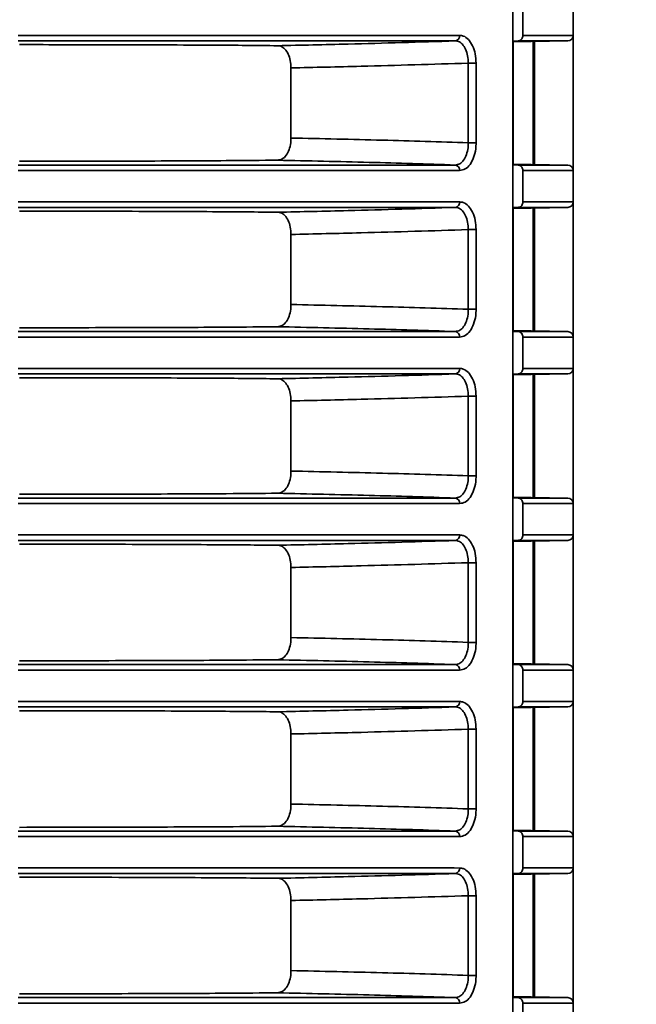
# Model space of a CAD drawing. Header units: millimetres. Extents: x 0 to 1118, y 0 to 864.
# Tile 234 of 250: x 1049 to 1056, y 458 to 469. Entities that reach past the tile are written whole.
import ezdxf

# ---------------------------------------------------------------- set-up
doc = ezdxf.new("R2010")
doc.units = ezdxf.units.MM
doc.styles.add('SLDTEXTSTYLE0', font='TXT', dxfattribs={"width": 0.605})
doc.dimstyles.new('SLDDIMSTYLE3', dxfattribs={"dimtxt": 4.233333, "dimasz": 4.572, "dimexe": 0, "dimexo": 0.0625, "dimgap": 1.058333, "dimtad": 0, "dimtih": 1, "dimtoh": 1, "dimdec": 1, "dimlfac": 4, "dimrnd": 1e-09, "dimzin": 4, "dimdsep": 46, "dimtxsty": 'SLDTEXTSTYLE0', "dimsah": 1, "dimcen": 0.09, "dimadec": 0, "dimazin": 1, "dimtfac": 1, "dimtofl": 0, "dimtmove": 0, "dimatfit": 3, "dimfxl": 1, "dimfrac": 2, "dimtolj": 1, "dimtzin": 12, "dimarcsym": 0})

# ---------------------------------------------------------------- blocks, each defined once
blk = doc.blocks.new('_D_21')
at = {"color": 7, "linetype": 'Continuous', "lineweight": 0}
for p, q in [((934.937, 497.024), (1079.54, 497.024)), ((1077.94, 497.024), (1077.94, 476.868)), ((1085.54, 475.898), (1084.084, 475.898)), ((1084.084, 475.898), (1084.084, 469.401)), ((1093.624, 475.898), (1095.079, 475.898)), ((1095.079, 475.898), (1095.079, 469.401)), ((1084.084, 469.401), (1085.54, 469.401)), ((1095.079, 469.401), (1093.624, 469.401)), ((1077.94, 448.274), (1077.94, 468.431)), ((934.937, 448.274), (1079.54, 448.274))]:
    blk.add_line(p, q, dxfattribs=at)
at = {"color": 7, "linetype": 'Continuous', "lineweight": 18}
for points in [[(1077.94, 497.024), (1077.178, 492.452), (1078.702, 492.452)], [(1077.94, 448.274), (1078.702, 452.846), (1077.178, 452.846)]]:
    blk.add_solid(points, dxfattribs=at)
at = {"color": 7, "linetype": 'Continuous', "lineweight": 18, "char_height": 4.2333, "attachment_point": 1, "style": 'SLDTEXTSTYLE0'}
for s, insert in [('3X', (1059.346, 474.858)), ('195.0', (1068.077, 474.858)), ('7.7', (1085.54, 474.858))]:
    blk.add_mtext(s, dxfattribs=dict(at, insert=insert))

msp = doc.modelspace()

# ---------------------------------------------------------------- linework, layer by layer
at = {"color": 7, "linetype": 'Continuous', "lineweight": 35}
for p, q in [((1054.533, 501.787), (1054.533, 445.849)), ((1054.643, 468.723), (1054.643, 469.075)), ((1055.212, 469.075), (1055.212, 468.723)), ((1054.592, 468.661), (1054.533, 468.659)), ((1055.151, 468.661), (1054.533, 468.65)), ((1054.537, 468.65), (1054.537, 467.273)), ((1054.761, 467.27), (1054.761, 468.654)), ((1054.775, 467.269), (1054.775, 468.654)), ((1055.212, 467.2), (1055.212, 468.723)), ((1052.034, 467.567), (1052.034, 468.356)), ((1054.118, 468.41), (1054.03, 468.41)), ((1054.03, 467.513), (1054.03, 468.41)), ((1054.118, 468.41), (1054.118, 467.513)), ((1054.118, 467.513), (1054.03, 467.513)), ((1054.533, 467.274), (1055.151, 467.263)), ((1054.533, 467.264), (1054.592, 467.263)), ((1054.643, 466.848), (1054.643, 467.2)), ((1055.212, 467.2), (1055.212, 466.848)), ((1054.592, 466.786), (1054.533, 466.784)), ((1055.151, 466.786), (1054.533, 466.775)), ((1054.537, 466.775), (1054.537, 465.398)), ((1054.761, 465.395), (1054.761, 466.779)), ((1054.775, 465.394), (1054.775, 466.779)), ((1055.212, 465.325), (1055.212, 466.848)), ((1052.034, 465.692), (1052.034, 466.481)), ((1054.118, 466.535), (1054.03, 466.535)), ((1054.03, 465.638), (1054.03, 466.535)), ((1054.118, 466.535), (1054.118, 465.638)), ((1054.118, 465.638), (1054.03, 465.638)), ((1054.533, 465.399), (1055.151, 465.388)), ((1054.533, 465.389), (1054.592, 465.388)), ((1054.643, 464.973), (1054.643, 465.325)), ((1055.212, 465.325), (1055.212, 464.973)), ((1054.592, 464.911), (1054.533, 464.909)), ((1055.151, 464.911), (1054.533, 464.9)), ((1054.537, 464.9), (1054.537, 463.523)), ((1054.761, 463.52), (1054.761, 464.904)), ((1054.775, 463.519), (1054.775, 464.904)), ((1055.212, 463.45), (1055.212, 464.973)), ((1054.03, 464.66), (1054.118, 464.66)), ((1054.03, 463.763), (1054.03, 464.66)), ((1054.118, 464.66), (1054.118, 463.763)), ((1052.034, 463.817), (1052.034, 464.606)), ((1054.03, 463.763), (1054.118, 463.763)), ((1054.533, 463.524), (1055.151, 463.513)), ((1054.533, 463.514), (1054.592, 463.513)), ((1054.643, 463.098), (1054.643, 463.45)), ((1055.212, 463.45), (1055.212, 463.098)), ((1054.592, 463.036), (1054.533, 463.034)), ((1055.151, 463.036), (1054.533, 463.025)), ((1054.537, 463.025), (1054.537, 461.648)), ((1054.761, 461.645), (1054.761, 463.029)), ((1054.775, 461.644), (1054.775, 463.029)), ((1055.212, 461.575), (1055.212, 463.098)), ((1054.03, 462.785), (1054.118, 462.785)), ((1054.03, 461.888), (1054.03, 462.785)), ((1054.118, 462.785), (1054.118, 461.888)), ((1052.034, 461.942), (1052.034, 462.731)), ((1054.03, 461.888), (1054.118, 461.888)), ((1054.533, 461.649), (1055.151, 461.638)), ((1054.533, 461.639), (1054.592, 461.638)), ((1054.643, 461.223), (1054.643, 461.575)), ((1055.212, 461.575), (1055.212, 461.223)), ((1055.212, 459.7), (1055.212, 461.223)), ((1054.592, 461.161), (1054.533, 461.159)), ((1055.151, 461.161), (1054.533, 461.15)), ((1054.537, 461.15), (1054.537, 459.773)), ((1054.761, 459.77), (1054.761, 461.154)), ((1054.775, 459.769), (1054.775, 461.154)), ((1054.03, 460.91), (1054.118, 460.91)), ((1054.03, 460.013), (1054.03, 460.91)), ((1054.118, 460.91), (1054.118, 460.013)), ((1052.034, 460.067), (1052.034, 460.856)), ((1054.03, 460.013), (1054.118, 460.013)), ((1054.533, 459.774), (1055.151, 459.763)), ((1054.533, 459.764), (1054.592, 459.763)), ((1054.643, 459.348), (1054.643, 459.7)), ((1055.212, 459.7), (1055.212, 459.348)), ((1055.212, 457.825), (1055.212, 459.348)), ((1054.592, 459.286), (1054.533, 459.284)), ((1055.151, 459.286), (1054.533, 459.275)), ((1054.537, 459.275), (1054.537, 457.898)), ((1054.761, 457.895), (1054.761, 459.279)), ((1054.775, 457.894), (1054.775, 459.279)), ((1054.03, 459.035), (1054.118, 459.035)), ((1054.03, 458.138), (1054.03, 459.035)), ((1054.118, 459.035), (1054.118, 458.138)), ((1052.034, 458.192), (1052.034, 458.981)), ((1054.03, 458.138), (1054.118, 458.138)), ((1054.533, 457.899), (1055.151, 457.888)), ((1054.533, 457.889), (1054.592, 457.888)), ((1054.643, 457.473), (1054.643, 457.825)), ((1055.212, 457.825), (1055.212, 457.473))]:
    msp.add_line(p, q, dxfattribs=at)
for centre, radius, start, end in [((1053.876, 468.717), 0.0577, 279.0857, 5.4786), ((1055.15, 468.723), 0.0625, 271, 0), ((1053.876, 467.206), 0.0577, 354.5214, 80.9143), ((1055.15, 467.2), 0.0625, 0, 89), ((1053.876, 466.842), 0.0577, 279.0857, 5.4786), ((1055.15, 466.848), 0.0625, 271, 0), ((1053.876, 465.331), 0.0577, 354.5214, 80.9143), ((1055.15, 465.325), 0.0625, 0, 89), ((1053.876, 464.967), 0.0577, 279.0857, 5.4786), ((1055.15, 464.973), 0.0625, 271, 0), ((1053.876, 463.456), 0.0577, 354.5214, 80.9143), ((1055.15, 463.45), 0.0625, 0, 89), ((1053.876, 463.092), 0.0577, 279.0857, 5.4786), ((1055.15, 463.098), 0.0625, 271, 0), ((1053.876, 461.581), 0.0577, 354.5214, 80.9143), ((1055.15, 461.575), 0.0625, 0, 89), ((1053.876, 461.217), 0.0577, 279.0857, 5.4786), ((1055.15, 461.223), 0.0625, 271, 0), ((1053.876, 459.706), 0.0577, 354.5214, 80.9143), ((1055.15, 459.7), 0.0625, 0, 89), ((1053.876, 459.342), 0.0577, 279.0857, 5.4786), ((1055.15, 459.348), 0.0625, 271, 0), ((1053.876, 457.831), 0.0577, 354.5214, 80.9143), ((1055.15, 457.825), 0.0625, 0, 89)]:
    msp.add_arc(centre, radius, start, end, dxfattribs=at)
for points, knots in [([(1048.962, 468.723), (1049.301, 468.723), (1049.989, 468.723), (1050.995, 468.723), (1051.961, 468.723), (1052.768, 468.723), (1053.431, 468.723), (1053.765, 468.723), (1053.933, 468.722)], [0, 0, 0, 0, 0.176962, 0.35883, 0.539613, 0.725638, 0.861726, 1, 1, 1, 1]), ([(1053.885, 468.66), (1053.719, 468.66), (1053.388, 468.66), (1052.736, 468.66), (1051.936, 468.66), (1050.984, 468.661), (1049.983, 468.661), (1049.302, 468.661), (1048.962, 468.661), (1048.962, 468.661)], [0, 0, 0, 0, 0.137189, 0.274379, 0.45778, 0.641182, 0.82059, 0.999997, 1, 1, 1, 1]), ([(1051.885, 468.606), (1052.149, 468.612), (1052.816, 468.627), (1053.482, 468.647), (1053.885, 468.66)], [0, 0, 0, 0, 0.39555, 1, 1, 1, 1]), ([(1054.03, 468.41), (1054.029, 468.438), (1054.026, 468.494), (1054.002, 468.569), (1053.966, 468.626), (1053.924, 468.656), (1053.896, 468.659), (1053.885, 468.66)], [0, 0, 0, 0, 0.215032, 0.430055, 0.644976, 0.859537, 1, 1, 1, 1]), ([(1053.933, 468.722), (1053.947, 468.721), (1053.982, 468.717), (1054.034, 468.68), (1054.081, 468.609), (1054.112, 468.516), (1054.116, 468.445), (1054.118, 468.41)], [0, 0, 0, 0, 0.141134, 0.356492, 0.571563, 0.786006, 1, 1, 1, 1]), ([(1054.592, 468.661), (1054.598, 468.661), (1054.61, 468.663), (1054.626, 468.674), (1054.637, 468.691), (1054.643, 468.708), (1054.643, 468.719), (1054.643, 468.723)], [0, 0, 0, 0, 0.221869, 0.443802, 0.663872, 0.880404, 1, 1, 1, 1]), ([(1055.151, 468.661), (1055.151, 468.661), (1055.151, 468.661), (1055.127, 468.661), (1054.999, 468.661), (1054.805, 468.661), (1054.63, 468.661), (1054.592, 468.661)], [0, 0, 0, 0, 0.000006, 0.247902, 0.506176, 0.894395, 1, 1, 1, 1]), ([(1054.643, 468.723), (1054.683, 468.723), (1054.862, 468.723), (1055.058, 468.723), (1055.191, 468.723), (1055.205, 468.723), (1055.212, 468.723)], [0, 0, 0, 0, 0.109375, 0.495956, 0.753142, 1, 1, 1, 1]), ([(1051.885, 468.606), (1051.652, 468.609), (1051.277, 468.612), (1050.616, 468.615), (1049.896, 468.618), (1049.33, 468.618), (1048.979, 468.618)], [0, 0, 0, 0, 0.3048586, 0.4920852, 0.6847415, 1, 1, 1, 1]), ([(1052.034, 468.356), (1052.032, 468.384), (1052.029, 468.441), (1052.004, 468.516), (1051.967, 468.572), (1051.925, 468.602), (1051.896, 468.605), (1051.885, 468.606)], [0, 0, 0, 0, 0.215877, 0.431756, 0.647527, 0.862942, 1, 1, 1, 1]), ([(1054.03, 468.41), (1053.628, 468.397), (1052.962, 468.377), (1052.297, 468.362), (1052.034, 468.356)], [0, 0, 0, 0, 0.604849, 1, 1, 1, 1]), ([(1051.885, 467.317), (1051.902, 467.32), (1051.937, 467.326), (1051.982, 467.37), (1052.015, 467.433), (1052.032, 467.503), (1052.033, 467.549), (1052.034, 467.567)], [0, 0, 0, 0, 0.215427, 0.430867, 0.646097, 0.861632, 1, 1, 1, 1]), ([(1052.034, 467.567), (1052.377, 467.559), (1053.042, 467.545), (1053.708, 467.524), (1054.03, 467.513)], [0, 0, 0, 0, 0.515171, 1, 1, 1, 1]), ([(1053.885, 467.263), (1053.902, 467.266), (1053.936, 467.272), (1053.98, 467.315), (1054.012, 467.378), (1054.028, 467.448), (1054.03, 467.495), (1054.03, 467.513)], [0, 0, 0, 0, 0.2142945, 0.4285483, 0.6428465, 0.857571, 1, 1, 1, 1]), ([(1054.118, 467.513), (1054.117, 467.49), (1054.115, 467.432), (1054.093, 467.344), (1054.052, 467.265), (1053.997, 467.211), (1053.954, 467.204), (1053.933, 467.201)], [0, 0, 0, 0, 0.141717, 0.35566, 0.569846, 0.784702, 1, 1, 1, 1]), ([(1051.885, 467.317), (1051.7, 467.315), (1051.374, 467.312), (1050.789, 467.309), (1050.217, 467.307), (1049.605, 467.306), (1049.19, 467.305), (1048.979, 467.305)], [0, 0, 0, 0, 0.246567, 0.433599, 0.626055, 0.810433, 1, 1, 1, 1]), ([(1053.885, 467.263), (1053.562, 467.274), (1052.895, 467.295), (1052.229, 467.309), (1051.885, 467.317)], [0, 0, 0, 0, 0.4848, 1, 1, 1, 1]), ([(1048.962, 467.263), (1048.962, 467.263), (1049.302, 467.263), (1049.983, 467.263), (1050.984, 467.263), (1051.936, 467.263), (1052.736, 467.263), (1053.388, 467.263), (1053.719, 467.263), (1053.885, 467.263)], [0, 0, 0, 0, 0.000003, 0.17941, 0.358818, 0.54222, 0.725621, 0.862811, 1, 1, 1, 1]), ([(1054.643, 467.2), (1054.643, 467.207), (1054.642, 467.221), (1054.633, 467.24), (1054.62, 467.254), (1054.606, 467.262), (1054.596, 467.262), (1054.592, 467.263)], [0, 0, 0, 0, 0.212908, 0.425763, 0.640154, 0.857879, 1, 1, 1, 1]), ([(1054.592, 467.263), (1054.63, 467.263), (1054.805, 467.263), (1054.999, 467.263), (1055.127, 467.263), (1055.151, 467.263), (1055.151, 467.263), (1055.151, 467.263)], [0, 0, 0, 0, 0.1056046, 0.4938239, 0.7520976, 0.9999943, 1, 1, 1, 1]), ([(1053.933, 467.201), (1053.768, 467.201), (1053.434, 467.201), (1052.779, 467.201), (1051.97, 467.2), (1051.013, 467.2), (1049.998, 467.2), (1049.311, 467.2), (1048.962, 467.2)], [0, 0, 0, 0, 0.1360872, 0.2743616, 0.4551445, 0.6411701, 0.8181318, 1, 1, 1, 1]), ([(1055.212, 467.2), (1055.205, 467.2), (1055.191, 467.2), (1055.058, 467.2), (1054.862, 467.2), (1054.683, 467.2), (1054.643, 467.2)], [0, 0, 0, 0, 0.246858, 0.504044, 0.890625, 1, 1, 1, 1]), ([(1048.962, 466.848), (1049.301, 466.848), (1049.989, 466.848), (1050.995, 466.848), (1051.961, 466.848), (1052.768, 466.848), (1053.431, 466.848), (1053.765, 466.848), (1053.933, 466.847)], [0, 0, 0, 0, 0.1769617, 0.3588299, 0.5396128, 0.7256384, 0.8617256, 1, 1, 1, 1]), ([(1053.885, 466.785), (1053.719, 466.785), (1053.388, 466.785), (1052.736, 466.785), (1051.936, 466.785), (1050.984, 466.786), (1049.983, 466.786), (1049.302, 466.786), (1048.962, 466.786), (1048.962, 466.786)], [0, 0, 0, 0, 0.137189, 0.274379, 0.45778, 0.641182, 0.82059, 0.999997, 1, 1, 1, 1]), ([(1051.885, 466.731), (1052.149, 466.737), (1052.816, 466.752), (1053.482, 466.772), (1053.885, 466.785)], [0, 0, 0, 0, 0.39555, 1, 1, 1, 1]), ([(1054.03, 466.535), (1054.029, 466.563), (1054.026, 466.619), (1054.002, 466.694), (1053.966, 466.751), (1053.924, 466.781), (1053.896, 466.784), (1053.885, 466.785)], [0, 0, 0, 0, 0.215032, 0.4300553, 0.6449758, 0.859537, 1, 1, 1, 1]), ([(1053.933, 466.847), (1053.947, 466.846), (1053.982, 466.842), (1054.034, 466.805), (1054.081, 466.734), (1054.112, 466.641), (1054.116, 466.57), (1054.118, 466.535)], [0, 0, 0, 0, 0.141134, 0.356492, 0.571563, 0.786006, 1, 1, 1, 1]), ([(1054.592, 466.786), (1054.598, 466.786), (1054.61, 466.788), (1054.626, 466.799), (1054.637, 466.816), (1054.643, 466.833), (1054.643, 466.844), (1054.643, 466.848)], [0, 0, 0, 0, 0.221869, 0.443802, 0.663872, 0.880404, 1, 1, 1, 1]), ([(1055.151, 466.786), (1055.151, 466.786), (1055.151, 466.786), (1055.127, 466.786), (1054.999, 466.786), (1054.805, 466.786), (1054.63, 466.786), (1054.592, 466.786)], [0, 0, 0, 0, 0.000006, 0.247902, 0.506176, 0.894395, 1, 1, 1, 1]), ([(1054.643, 466.848), (1054.683, 466.848), (1054.862, 466.848), (1055.058, 466.848), (1055.191, 466.848), (1055.205, 466.848), (1055.212, 466.848)], [0, 0, 0, 0, 0.109375, 0.495956, 0.753142, 1, 1, 1, 1]), ([(1051.885, 466.731), (1051.652, 466.734), (1051.277, 466.737), (1050.616, 466.74), (1049.896, 466.743), (1049.33, 466.743), (1048.979, 466.743)], [0, 0, 0, 0, 0.304859, 0.492085, 0.684741, 1, 1, 1, 1]), ([(1052.034, 466.481), (1052.032, 466.509), (1052.029, 466.566), (1052.004, 466.641), (1051.967, 466.697), (1051.925, 466.727), (1051.896, 466.73), (1051.885, 466.731)], [0, 0, 0, 0, 0.215877, 0.431756, 0.647527, 0.862942, 1, 1, 1, 1]), ([(1054.03, 466.535), (1053.628, 466.522), (1052.962, 466.502), (1052.297, 466.487), (1052.034, 466.481)], [0, 0, 0, 0, 0.604849, 1, 1, 1, 1]), ([(1051.885, 465.442), (1051.902, 465.445), (1051.937, 465.451), (1051.982, 465.495), (1052.015, 465.558), (1052.032, 465.628), (1052.033, 465.674), (1052.034, 465.692)], [0, 0, 0, 0, 0.215427, 0.430867, 0.646097, 0.861632, 1, 1, 1, 1]), ([(1052.034, 465.692), (1052.377, 465.684), (1053.042, 465.67), (1053.708, 465.649), (1054.03, 465.638)], [0, 0, 0, 0, 0.515171, 1, 1, 1, 1]), ([(1053.885, 465.388), (1053.902, 465.391), (1053.936, 465.397), (1053.98, 465.44), (1054.012, 465.503), (1054.028, 465.573), (1054.03, 465.62), (1054.03, 465.638)], [0, 0, 0, 0, 0.214295, 0.428548, 0.642846, 0.857571, 1, 1, 1, 1]), ([(1054.118, 465.638), (1054.117, 465.615), (1054.115, 465.557), (1054.093, 465.469), (1054.052, 465.39), (1053.997, 465.336), (1053.954, 465.329), (1053.933, 465.326)], [0, 0, 0, 0, 0.141717, 0.35566, 0.569846, 0.784702, 1, 1, 1, 1]), ([(1051.885, 465.442), (1051.7, 465.44), (1051.374, 465.437), (1050.789, 465.434), (1050.217, 465.432), (1049.605, 465.431), (1049.19, 465.43), (1048.979, 465.43)], [0, 0, 0, 0, 0.2465674, 0.4335992, 0.6260551, 0.8104331, 1, 1, 1, 1]), ([(1053.885, 465.388), (1053.562, 465.399), (1052.895, 465.42), (1052.229, 465.434), (1051.885, 465.442)], [0, 0, 0, 0, 0.4848, 1, 1, 1, 1]), ([(1048.962, 465.388), (1048.962, 465.388), (1049.302, 465.388), (1049.983, 465.388), (1050.984, 465.388), (1051.936, 465.388), (1052.736, 465.388), (1053.388, 465.388), (1053.719, 465.388), (1053.885, 465.388)], [0, 0, 0, 0, 0.000003, 0.17941, 0.358818, 0.54222, 0.725621, 0.862811, 1, 1, 1, 1]), ([(1053.933, 465.326), (1053.768, 465.326), (1053.434, 465.326), (1052.779, 465.326), (1051.97, 465.325), (1051.013, 465.325), (1049.998, 465.325), (1049.311, 465.325), (1048.962, 465.325)], [0, 0, 0, 0, 0.136087, 0.274362, 0.455144, 0.64117, 0.818132, 1, 1, 1, 1]), ([(1054.643, 465.325), (1054.643, 465.332), (1054.642, 465.346), (1054.633, 465.365), (1054.62, 465.379), (1054.606, 465.387), (1054.596, 465.387), (1054.592, 465.388)], [0, 0, 0, 0, 0.212908, 0.425763, 0.640154, 0.857879, 1, 1, 1, 1]), ([(1054.592, 465.388), (1054.63, 465.388), (1054.805, 465.388), (1054.999, 465.388), (1055.127, 465.388), (1055.151, 465.388), (1055.151, 465.388), (1055.151, 465.388)], [0, 0, 0, 0, 0.105605, 0.493824, 0.752098, 0.999994, 1, 1, 1, 1]), ([(1055.212, 465.325), (1055.205, 465.325), (1055.191, 465.325), (1055.058, 465.325), (1054.862, 465.325), (1054.683, 465.325), (1054.643, 465.325)], [0, 0, 0, 0, 0.246858, 0.504044, 0.890625, 1, 1, 1, 1]), ([(1048.962, 464.973), (1049.301, 464.973), (1049.989, 464.973), (1050.995, 464.973), (1051.961, 464.973), (1052.768, 464.973), (1053.431, 464.973), (1053.765, 464.973), (1053.933, 464.972)], [0, 0, 0, 0, 0.176962, 0.35883, 0.539613, 0.725638, 0.861726, 1, 1, 1, 1]), ([(1053.885, 464.91), (1053.719, 464.91), (1053.388, 464.91), (1052.736, 464.91), (1051.936, 464.91), (1050.984, 464.911), (1049.983, 464.911), (1049.302, 464.911), (1048.962, 464.911), (1048.962, 464.911)], [0, 0, 0, 0, 0.137189, 0.274379, 0.45778, 0.641182, 0.82059, 0.999997, 1, 1, 1, 1]), ([(1051.885, 464.856), (1052.149, 464.862), (1052.816, 464.877), (1053.482, 464.897), (1053.885, 464.91)], [0, 0, 0, 0, 0.39555, 1, 1, 1, 1]), ([(1054.03, 464.66), (1054.029, 464.688), (1054.026, 464.744), (1054.002, 464.819), (1053.966, 464.876), (1053.924, 464.906), (1053.896, 464.909), (1053.885, 464.91)], [0, 0, 0, 0, 0.215032, 0.430055, 0.644976, 0.859537, 1, 1, 1, 1]), ([(1053.933, 464.972), (1053.947, 464.971), (1053.982, 464.967), (1054.034, 464.93), (1054.081, 464.859), (1054.112, 464.766), (1054.116, 464.695), (1054.118, 464.66)], [0, 0, 0, 0, 0.141134, 0.356492, 0.571563, 0.786006, 1, 1, 1, 1]), ([(1054.592, 464.911), (1054.598, 464.911), (1054.61, 464.913), (1054.626, 464.924), (1054.637, 464.941), (1054.643, 464.958), (1054.643, 464.969), (1054.643, 464.973)], [0, 0, 0, 0, 0.221869, 0.443802, 0.663872, 0.880404, 1, 1, 1, 1]), ([(1055.151, 464.911), (1055.151, 464.911), (1055.151, 464.911), (1055.127, 464.911), (1054.999, 464.911), (1054.805, 464.911), (1054.63, 464.911), (1054.592, 464.911)], [0, 0, 0, 0, 0.000006, 0.247902, 0.506176, 0.894395, 1, 1, 1, 1]), ([(1054.643, 464.973), (1054.683, 464.973), (1054.862, 464.973), (1055.058, 464.973), (1055.191, 464.973), (1055.205, 464.973), (1055.212, 464.973)], [0, 0, 0, 0, 0.109375, 0.495956, 0.753142, 1, 1, 1, 1]), ([(1051.885, 464.856), (1051.652, 464.859), (1051.277, 464.862), (1050.616, 464.865), (1049.896, 464.868), (1049.33, 464.868), (1048.979, 464.868)], [0, 0, 0, 0, 0.3048586, 0.4920852, 0.6847415, 1, 1, 1, 1]), ([(1052.034, 464.606), (1052.032, 464.634), (1052.029, 464.691), (1052.004, 464.766), (1051.967, 464.822), (1051.925, 464.852), (1051.896, 464.855), (1051.885, 464.856)], [0, 0, 0, 0, 0.215877, 0.431756, 0.647527, 0.862942, 1, 1, 1, 1]), ([(1054.03, 464.66), (1053.628, 464.647), (1052.962, 464.627), (1052.297, 464.612), (1052.034, 464.606)], [0, 0, 0, 0, 0.604849, 1, 1, 1, 1]), ([(1051.885, 463.567), (1051.902, 463.57), (1051.937, 463.576), (1051.982, 463.62), (1052.015, 463.683), (1052.032, 463.753), (1052.033, 463.799), (1052.034, 463.817)], [0, 0, 0, 0, 0.215427, 0.430867, 0.646097, 0.861632, 1, 1, 1, 1]), ([(1052.034, 463.817), (1052.377, 463.809), (1053.042, 463.795), (1053.708, 463.774), (1054.03, 463.763)], [0, 0, 0, 0, 0.515171, 1, 1, 1, 1]), ([(1053.885, 463.513), (1053.902, 463.516), (1053.936, 463.522), (1053.98, 463.565), (1054.012, 463.628), (1054.028, 463.698), (1054.03, 463.745), (1054.03, 463.763)], [0, 0, 0, 0, 0.2142945, 0.4285483, 0.6428465, 0.857571, 1, 1, 1, 1]), ([(1054.118, 463.763), (1054.117, 463.74), (1054.115, 463.682), (1054.093, 463.594), (1054.052, 463.515), (1053.997, 463.461), (1053.954, 463.454), (1053.933, 463.451)], [0, 0, 0, 0, 0.141717, 0.35566, 0.569846, 0.784702, 1, 1, 1, 1]), ([(1051.885, 463.567), (1051.7, 463.565), (1051.374, 463.562), (1050.789, 463.559), (1050.217, 463.557), (1049.605, 463.556), (1049.19, 463.555), (1048.979, 463.555)], [0, 0, 0, 0, 0.246567, 0.433599, 0.626055, 0.810433, 1, 1, 1, 1]), ([(1053.885, 463.513), (1053.562, 463.524), (1052.895, 463.545), (1052.229, 463.559), (1051.885, 463.567)], [0, 0, 0, 0, 0.4848, 1, 1, 1, 1]), ([(1048.962, 463.513), (1048.962, 463.513), (1049.302, 463.513), (1049.983, 463.513), (1050.984, 463.513), (1051.936, 463.513), (1052.736, 463.513), (1053.388, 463.513), (1053.719, 463.513), (1053.885, 463.513)], [0, 0, 0, 0, 0.0000026, 0.1794104, 0.3588182, 0.5422197, 0.7256213, 0.8628105, 1, 1, 1, 1]), ([(1053.933, 463.451), (1053.768, 463.451), (1053.434, 463.451), (1052.779, 463.451), (1051.97, 463.45), (1051.013, 463.45), (1049.998, 463.45), (1049.311, 463.45), (1048.962, 463.45)], [0, 0, 0, 0, 0.136087, 0.274362, 0.455144, 0.64117, 0.818132, 1, 1, 1, 1]), ([(1054.643, 463.45), (1054.643, 463.457), (1054.642, 463.471), (1054.633, 463.49), (1054.62, 463.504), (1054.606, 463.512), (1054.596, 463.512), (1054.592, 463.513)], [0, 0, 0, 0, 0.212908, 0.425763, 0.640154, 0.857879, 1, 1, 1, 1]), ([(1054.592, 463.513), (1054.63, 463.513), (1054.805, 463.513), (1054.999, 463.513), (1055.127, 463.513), (1055.151, 463.513), (1055.151, 463.513), (1055.151, 463.513)], [0, 0, 0, 0, 0.105605, 0.493824, 0.752098, 0.999994, 1, 1, 1, 1]), ([(1055.212, 463.45), (1055.205, 463.45), (1055.191, 463.45), (1055.058, 463.45), (1054.862, 463.45), (1054.683, 463.45), (1054.643, 463.45)], [0, 0, 0, 0, 0.246858, 0.504044, 0.890625, 1, 1, 1, 1]), ([(1048.962, 463.098), (1049.301, 463.098), (1049.989, 463.098), (1050.995, 463.098), (1051.961, 463.098), (1052.768, 463.098), (1053.431, 463.098), (1053.765, 463.098), (1053.933, 463.097)], [0, 0, 0, 0, 0.1769617, 0.3588299, 0.5396128, 0.7256384, 0.8617256, 1, 1, 1, 1]), ([(1053.885, 463.035), (1053.719, 463.035), (1053.388, 463.035), (1052.736, 463.035), (1051.936, 463.035), (1050.984, 463.036), (1049.983, 463.036), (1049.302, 463.036), (1048.962, 463.036), (1048.962, 463.036)], [0, 0, 0, 0, 0.137189, 0.274379, 0.45778, 0.641182, 0.82059, 0.999997, 1, 1, 1, 1]), ([(1051.885, 462.981), (1051.652, 462.984), (1051.277, 462.987), (1050.616, 462.99), (1049.896, 462.993), (1049.33, 462.993), (1048.979, 462.993)], [0, 0, 0, 0, 0.3048586, 0.4920852, 0.6847415, 1, 1, 1, 1]), ([(1051.885, 462.981), (1052.149, 462.987), (1052.816, 463.002), (1053.482, 463.022), (1053.885, 463.035)], [0, 0, 0, 0, 0.39555, 1, 1, 1, 1]), ([(1054.03, 462.785), (1054.029, 462.813), (1054.026, 462.869), (1054.002, 462.944), (1053.966, 463.001), (1053.924, 463.031), (1053.896, 463.034), (1053.885, 463.035)], [0, 0, 0, 0, 0.215032, 0.430055, 0.644976, 0.859537, 1, 1, 1, 1]), ([(1053.933, 463.097), (1053.947, 463.096), (1053.982, 463.092), (1054.034, 463.055), (1054.081, 462.984), (1054.112, 462.891), (1054.116, 462.82), (1054.118, 462.785)], [0, 0, 0, 0, 0.141134, 0.356492, 0.571563, 0.786006, 1, 1, 1, 1]), ([(1054.592, 463.036), (1054.598, 463.036), (1054.61, 463.038), (1054.626, 463.049), (1054.637, 463.066), (1054.643, 463.083), (1054.643, 463.094), (1054.643, 463.098)], [0, 0, 0, 0, 0.221869, 0.443802, 0.663872, 0.880404, 1, 1, 1, 1]), ([(1055.151, 463.036), (1055.151, 463.036), (1055.151, 463.036), (1055.127, 463.036), (1054.999, 463.036), (1054.805, 463.036), (1054.63, 463.036), (1054.592, 463.036)], [0, 0, 0, 0, 0.000006, 0.247902, 0.506176, 0.894395, 1, 1, 1, 1]), ([(1054.643, 463.098), (1054.683, 463.098), (1054.862, 463.098), (1055.058, 463.098), (1055.191, 463.098), (1055.205, 463.098), (1055.212, 463.098)], [0, 0, 0, 0, 0.109375, 0.495956, 0.753142, 1, 1, 1, 1]), ([(1052.034, 462.731), (1052.032, 462.759), (1052.029, 462.816), (1052.004, 462.891), (1051.967, 462.947), (1051.925, 462.977), (1051.896, 462.98), (1051.885, 462.981)], [0, 0, 0, 0, 0.215877, 0.431756, 0.647527, 0.862942, 1, 1, 1, 1]), ([(1054.03, 462.785), (1053.628, 462.772), (1052.962, 462.752), (1052.297, 462.737), (1052.034, 462.731)], [0, 0, 0, 0, 0.604849, 1, 1, 1, 1]), ([(1051.885, 461.692), (1051.902, 461.695), (1051.937, 461.701), (1051.982, 461.745), (1052.015, 461.808), (1052.032, 461.878), (1052.033, 461.924), (1052.034, 461.942)], [0, 0, 0, 0, 0.215427, 0.430867, 0.646097, 0.861632, 1, 1, 1, 1]), ([(1052.034, 461.942), (1052.377, 461.934), (1053.042, 461.92), (1053.708, 461.899), (1054.03, 461.888)], [0, 0, 0, 0, 0.5151714, 1, 1, 1, 1]), ([(1053.885, 461.638), (1053.902, 461.641), (1053.936, 461.647), (1053.98, 461.69), (1054.012, 461.753), (1054.028, 461.823), (1054.03, 461.87), (1054.03, 461.888)], [0, 0, 0, 0, 0.214295, 0.428548, 0.642846, 0.857571, 1, 1, 1, 1]), ([(1054.118, 461.888), (1054.117, 461.865), (1054.115, 461.807), (1054.093, 461.719), (1054.052, 461.64), (1053.997, 461.586), (1053.954, 461.579), (1053.933, 461.576)], [0, 0, 0, 0, 0.141717, 0.35566, 0.569846, 0.784702, 1, 1, 1, 1]), ([(1051.885, 461.692), (1051.7, 461.69), (1051.374, 461.687), (1050.789, 461.684), (1050.217, 461.682), (1049.605, 461.681), (1049.19, 461.68), (1048.979, 461.68)], [0, 0, 0, 0, 0.2465674, 0.4335992, 0.6260551, 0.8104331, 1, 1, 1, 1]), ([(1053.885, 461.638), (1053.562, 461.649), (1052.895, 461.67), (1052.229, 461.684), (1051.885, 461.692)], [0, 0, 0, 0, 0.4848, 1, 1, 1, 1]), ([(1048.962, 461.638), (1048.962, 461.638), (1049.302, 461.638), (1049.983, 461.638), (1050.984, 461.638), (1051.936, 461.638), (1052.736, 461.638), (1053.388, 461.638), (1053.719, 461.638), (1053.885, 461.638)], [0, 0, 0, 0, 0.000003, 0.17941, 0.358818, 0.54222, 0.725621, 0.862811, 1, 1, 1, 1]), ([(1053.933, 461.576), (1053.768, 461.576), (1053.434, 461.576), (1052.779, 461.576), (1051.97, 461.575), (1051.013, 461.575), (1049.998, 461.575), (1049.311, 461.575), (1048.962, 461.575)], [0, 0, 0, 0, 0.136087, 0.274362, 0.455144, 0.64117, 0.818132, 1, 1, 1, 1]), ([(1054.643, 461.575), (1054.643, 461.582), (1054.642, 461.596), (1054.633, 461.615), (1054.62, 461.629), (1054.606, 461.637), (1054.596, 461.637), (1054.592, 461.638)], [0, 0, 0, 0, 0.212908, 0.425763, 0.640154, 0.857879, 1, 1, 1, 1]), ([(1054.592, 461.638), (1054.63, 461.638), (1054.805, 461.638), (1054.999, 461.638), (1055.127, 461.638), (1055.151, 461.638), (1055.151, 461.638), (1055.151, 461.638)], [0, 0, 0, 0, 0.105605, 0.493824, 0.752098, 0.999994, 1, 1, 1, 1]), ([(1055.212, 461.575), (1055.205, 461.575), (1055.191, 461.575), (1055.058, 461.575), (1054.862, 461.575), (1054.683, 461.575), (1054.643, 461.575)], [0, 0, 0, 0, 0.246858, 0.504044, 0.890625, 1, 1, 1, 1]), ([(1048.962, 461.223), (1049.301, 461.223), (1049.989, 461.223), (1050.995, 461.223), (1051.961, 461.223), (1052.768, 461.223), (1053.431, 461.223), (1053.765, 461.223), (1053.933, 461.222)], [0, 0, 0, 0, 0.176962, 0.35883, 0.539613, 0.725638, 0.861726, 1, 1, 1, 1]), ([(1053.933, 461.222), (1053.947, 461.221), (1053.982, 461.217), (1054.034, 461.18), (1054.081, 461.109), (1054.112, 461.016), (1054.116, 460.945), (1054.118, 460.91)], [0, 0, 0, 0, 0.141134, 0.356492, 0.571563, 0.786006, 1, 1, 1, 1]), ([(1054.592, 461.161), (1054.598, 461.161), (1054.61, 461.163), (1054.626, 461.174), (1054.637, 461.191), (1054.643, 461.208), (1054.643, 461.219), (1054.643, 461.223)], [0, 0, 0, 0, 0.221869, 0.443802, 0.663872, 0.880404, 1, 1, 1, 1]), ([(1054.643, 461.223), (1054.683, 461.223), (1054.862, 461.223), (1055.058, 461.223), (1055.191, 461.223), (1055.205, 461.223), (1055.212, 461.223)], [0, 0, 0, 0, 0.109375, 0.495956, 0.753142, 1, 1, 1, 1]), ([(1053.885, 461.16), (1053.719, 461.16), (1053.388, 461.16), (1052.736, 461.16), (1051.936, 461.16), (1050.984, 461.161), (1049.983, 461.161), (1049.302, 461.161), (1048.962, 461.161), (1048.962, 461.161)], [0, 0, 0, 0, 0.137189, 0.274379, 0.45778, 0.641182, 0.82059, 0.999997, 1, 1, 1, 1]), ([(1051.885, 461.106), (1051.652, 461.109), (1051.277, 461.112), (1050.616, 461.115), (1049.896, 461.118), (1049.33, 461.118), (1048.979, 461.118)], [0, 0, 0, 0, 0.304859, 0.492085, 0.684741, 1, 1, 1, 1]), ([(1051.885, 461.106), (1052.149, 461.112), (1052.816, 461.127), (1053.482, 461.147), (1053.885, 461.16)], [0, 0, 0, 0, 0.39555, 1, 1, 1, 1]), ([(1054.03, 460.91), (1054.029, 460.938), (1054.026, 460.994), (1054.002, 461.069), (1053.966, 461.126), (1053.924, 461.156), (1053.896, 461.159), (1053.885, 461.16)], [0, 0, 0, 0, 0.215032, 0.430055, 0.644976, 0.859537, 1, 1, 1, 1]), ([(1055.151, 461.161), (1055.151, 461.161), (1055.151, 461.161), (1055.127, 461.161), (1054.999, 461.161), (1054.805, 461.161), (1054.63, 461.161), (1054.592, 461.161)], [0, 0, 0, 0, 0.000006, 0.247902, 0.506176, 0.894395, 1, 1, 1, 1]), ([(1052.034, 460.856), (1052.032, 460.884), (1052.029, 460.941), (1052.004, 461.016), (1051.967, 461.072), (1051.925, 461.102), (1051.896, 461.105), (1051.885, 461.106)], [0, 0, 0, 0, 0.215877, 0.431756, 0.647527, 0.862942, 1, 1, 1, 1]), ([(1054.03, 460.91), (1053.628, 460.897), (1052.962, 460.877), (1052.297, 460.862), (1052.034, 460.856)], [0, 0, 0, 0, 0.604849, 1, 1, 1, 1]), ([(1051.885, 459.817), (1051.902, 459.82), (1051.937, 459.826), (1051.982, 459.87), (1052.015, 459.933), (1052.032, 460.003), (1052.033, 460.049), (1052.034, 460.067)], [0, 0, 0, 0, 0.215427, 0.430867, 0.646097, 0.861632, 1, 1, 1, 1]), ([(1052.034, 460.067), (1052.377, 460.059), (1053.042, 460.045), (1053.708, 460.024), (1054.03, 460.013)], [0, 0, 0, 0, 0.515171, 1, 1, 1, 1]), ([(1053.885, 459.763), (1053.902, 459.766), (1053.936, 459.772), (1053.98, 459.815), (1054.012, 459.878), (1054.028, 459.948), (1054.03, 459.995), (1054.03, 460.013)], [0, 0, 0, 0, 0.214295, 0.428548, 0.642846, 0.857571, 1, 1, 1, 1]), ([(1054.118, 460.013), (1054.117, 459.99), (1054.115, 459.932), (1054.093, 459.844), (1054.052, 459.765), (1053.997, 459.711), (1053.954, 459.704), (1053.933, 459.701)], [0, 0, 0, 0, 0.141717, 0.35566, 0.569846, 0.784702, 1, 1, 1, 1]), ([(1051.885, 459.817), (1051.7, 459.815), (1051.374, 459.812), (1050.789, 459.809), (1050.217, 459.807), (1049.605, 459.806), (1049.19, 459.805), (1048.979, 459.805)], [0, 0, 0, 0, 0.246567, 0.433599, 0.626055, 0.810433, 1, 1, 1, 1]), ([(1053.885, 459.763), (1053.562, 459.774), (1052.895, 459.795), (1052.229, 459.809), (1051.885, 459.817)], [0, 0, 0, 0, 0.4848, 1, 1, 1, 1]), ([(1048.962, 459.763), (1048.962, 459.763), (1049.302, 459.763), (1049.983, 459.763), (1050.984, 459.763), (1051.936, 459.763), (1052.736, 459.763), (1053.388, 459.763), (1053.719, 459.763), (1053.885, 459.763)], [0, 0, 0, 0, 0.000003, 0.17941, 0.358818, 0.54222, 0.725621, 0.862811, 1, 1, 1, 1]), ([(1053.933, 459.701), (1053.768, 459.701), (1053.434, 459.701), (1052.779, 459.701), (1051.97, 459.7), (1051.013, 459.7), (1049.998, 459.7), (1049.311, 459.7), (1048.962, 459.7)], [0, 0, 0, 0, 0.1360872, 0.2743616, 0.4551445, 0.6411701, 0.8181318, 1, 1, 1, 1]), ([(1054.643, 459.7), (1054.643, 459.707), (1054.642, 459.721), (1054.633, 459.74), (1054.62, 459.754), (1054.606, 459.762), (1054.596, 459.762), (1054.592, 459.763)], [0, 0, 0, 0, 0.2129082, 0.425763, 0.6401537, 0.8578794, 1, 1, 1, 1]), ([(1054.592, 459.763), (1054.63, 459.763), (1054.805, 459.763), (1054.999, 459.763), (1055.127, 459.763), (1055.151, 459.763), (1055.151, 459.763), (1055.151, 459.763)], [0, 0, 0, 0, 0.105605, 0.493824, 0.752098, 0.999994, 1, 1, 1, 1]), ([(1055.212, 459.7), (1055.205, 459.7), (1055.191, 459.7), (1055.058, 459.7), (1054.862, 459.7), (1054.683, 459.7), (1054.643, 459.7)], [0, 0, 0, 0, 0.246858, 0.504044, 0.890625, 1, 1, 1, 1]), ([(1048.962, 459.348), (1049.301, 459.348), (1049.989, 459.348), (1050.995, 459.348), (1051.961, 459.348), (1052.768, 459.348), (1053.431, 459.348), (1053.765, 459.348), (1053.933, 459.347)], [0, 0, 0, 0, 0.176962, 0.35883, 0.539613, 0.725638, 0.861726, 1, 1, 1, 1]), ([(1053.933, 459.347), (1053.947, 459.346), (1053.982, 459.342), (1054.034, 459.305), (1054.081, 459.234), (1054.112, 459.141), (1054.116, 459.07), (1054.118, 459.035)], [0, 0, 0, 0, 0.141134, 0.356492, 0.571563, 0.786006, 1, 1, 1, 1]), ([(1054.592, 459.286), (1054.598, 459.286), (1054.61, 459.288), (1054.626, 459.299), (1054.637, 459.316), (1054.643, 459.333), (1054.643, 459.344), (1054.643, 459.348)], [0, 0, 0, 0, 0.2218687, 0.4438015, 0.6638722, 0.8804035, 1, 1, 1, 1]), ([(1054.643, 459.348), (1054.683, 459.348), (1054.862, 459.348), (1055.058, 459.348), (1055.191, 459.348), (1055.205, 459.348), (1055.212, 459.348)], [0, 0, 0, 0, 0.109375, 0.495956, 0.753142, 1, 1, 1, 1]), ([(1053.885, 459.285), (1053.719, 459.285), (1053.388, 459.285), (1052.736, 459.285), (1051.936, 459.285), (1050.984, 459.286), (1049.983, 459.286), (1049.302, 459.286), (1048.962, 459.286), (1048.962, 459.286)], [0, 0, 0, 0, 0.1371895, 0.2743787, 0.4577803, 0.6411818, 0.8205896, 0.9999974, 1, 1, 1, 1]), ([(1051.885, 459.231), (1051.652, 459.234), (1051.277, 459.237), (1050.616, 459.24), (1049.896, 459.243), (1049.33, 459.243), (1048.979, 459.243)], [0, 0, 0, 0, 0.3048586, 0.4920852, 0.6847415, 1, 1, 1, 1]), ([(1051.885, 459.231), (1052.149, 459.237), (1052.816, 459.252), (1053.482, 459.272), (1053.885, 459.285)], [0, 0, 0, 0, 0.39555, 1, 1, 1, 1]), ([(1052.034, 458.981), (1052.032, 459.009), (1052.029, 459.066), (1052.004, 459.141), (1051.967, 459.197), (1051.925, 459.227), (1051.896, 459.23), (1051.885, 459.231)], [0, 0, 0, 0, 0.215877, 0.431756, 0.647527, 0.862942, 1, 1, 1, 1]), ([(1054.03, 459.035), (1054.029, 459.063), (1054.026, 459.119), (1054.002, 459.194), (1053.966, 459.251), (1053.924, 459.281), (1053.896, 459.284), (1053.885, 459.285)], [0, 0, 0, 0, 0.215032, 0.430055, 0.644976, 0.859537, 1, 1, 1, 1]), ([(1055.151, 459.286), (1055.151, 459.286), (1055.151, 459.286), (1055.127, 459.286), (1054.999, 459.286), (1054.805, 459.286), (1054.63, 459.286), (1054.592, 459.286)], [0, 0, 0, 0, 0.000006, 0.247902, 0.506176, 0.894395, 1, 1, 1, 1]), ([(1054.03, 459.035), (1053.628, 459.022), (1052.962, 459.002), (1052.297, 458.987), (1052.034, 458.981)], [0, 0, 0, 0, 0.604849, 1, 1, 1, 1]), ([(1051.885, 457.942), (1051.902, 457.945), (1051.937, 457.951), (1051.982, 457.995), (1052.015, 458.058), (1052.032, 458.128), (1052.033, 458.174), (1052.034, 458.192)], [0, 0, 0, 0, 0.215427, 0.430867, 0.646097, 0.861632, 1, 1, 1, 1]), ([(1052.034, 458.192), (1052.377, 458.184), (1053.042, 458.17), (1053.708, 458.149), (1054.03, 458.138)], [0, 0, 0, 0, 0.515171, 1, 1, 1, 1]), ([(1053.885, 457.888), (1053.902, 457.891), (1053.936, 457.897), (1053.98, 457.94), (1054.012, 458.003), (1054.028, 458.073), (1054.03, 458.12), (1054.03, 458.138)], [0, 0, 0, 0, 0.214295, 0.428548, 0.642846, 0.857571, 1, 1, 1, 1]), ([(1054.118, 458.138), (1054.117, 458.115), (1054.115, 458.057), (1054.093, 457.969), (1054.052, 457.89), (1053.997, 457.836), (1053.954, 457.829), (1053.933, 457.826)], [0, 0, 0, 0, 0.141717, 0.35566, 0.569846, 0.784702, 1, 1, 1, 1]), ([(1051.885, 457.942), (1051.7, 457.94), (1051.374, 457.937), (1050.789, 457.934), (1050.217, 457.932), (1049.605, 457.931), (1049.19, 457.93), (1048.979, 457.93)], [0, 0, 0, 0, 0.246567, 0.433599, 0.626055, 0.810433, 1, 1, 1, 1]), ([(1053.885, 457.888), (1053.562, 457.899), (1052.895, 457.92), (1052.229, 457.934), (1051.885, 457.942)], [0, 0, 0, 0, 0.4848004, 1, 1, 1, 1]), ([(1048.962, 457.888), (1048.962, 457.888), (1049.302, 457.888), (1049.983, 457.888), (1050.984, 457.888), (1051.936, 457.888), (1052.736, 457.888), (1053.388, 457.888), (1053.719, 457.888), (1053.885, 457.888)], [0, 0, 0, 0, 0.000003, 0.17941, 0.358818, 0.54222, 0.725621, 0.862811, 1, 1, 1, 1]), ([(1053.933, 457.826), (1053.768, 457.826), (1053.434, 457.826), (1052.779, 457.826), (1051.97, 457.825), (1051.013, 457.825), (1049.998, 457.825), (1049.311, 457.825), (1048.962, 457.825)], [0, 0, 0, 0, 0.136087, 0.274362, 0.455144, 0.64117, 0.818132, 1, 1, 1, 1]), ([(1054.643, 457.825), (1054.643, 457.832), (1054.642, 457.846), (1054.633, 457.865), (1054.62, 457.879), (1054.606, 457.887), (1054.596, 457.887), (1054.592, 457.888)], [0, 0, 0, 0, 0.212908, 0.425763, 0.640154, 0.857879, 1, 1, 1, 1]), ([(1054.592, 457.888), (1054.63, 457.888), (1054.805, 457.888), (1054.999, 457.888), (1055.127, 457.888), (1055.151, 457.888), (1055.151, 457.888), (1055.151, 457.888)], [0, 0, 0, 0, 0.105605, 0.493824, 0.752098, 0.999994, 1, 1, 1, 1]), ([(1055.212, 457.825), (1055.205, 457.825), (1055.191, 457.825), (1055.058, 457.825), (1054.862, 457.825), (1054.683, 457.825), (1054.643, 457.825)], [0, 0, 0, 0, 0.246858, 0.504044, 0.890625, 1, 1, 1, 1])]:
    msp.add_open_spline(points, degree=3, knots=knots, dxfattribs=at)

# ---------------------------------------------------------------- dimensions: what is measured, and where the dimension line sits
at = {"color": 7, "linetype": 'Continuous', "lineweight": 18}
dim = msp.add_linear_dim(base=(1077.94, 448.274), p1=(933.337, 497.024), p2=(933.337, 448.274), angle=90, text='3X <>', dimstyle='SLDDIMSTYLE3', dxfattribs=at)
dim.commit()
dim.dimension.update_dxf_attribs({"geometry": '_D_21', "text_midpoint": (1077.94, 472.649), "dimtype": 160})

doc.saveas('drawing.dxf')
